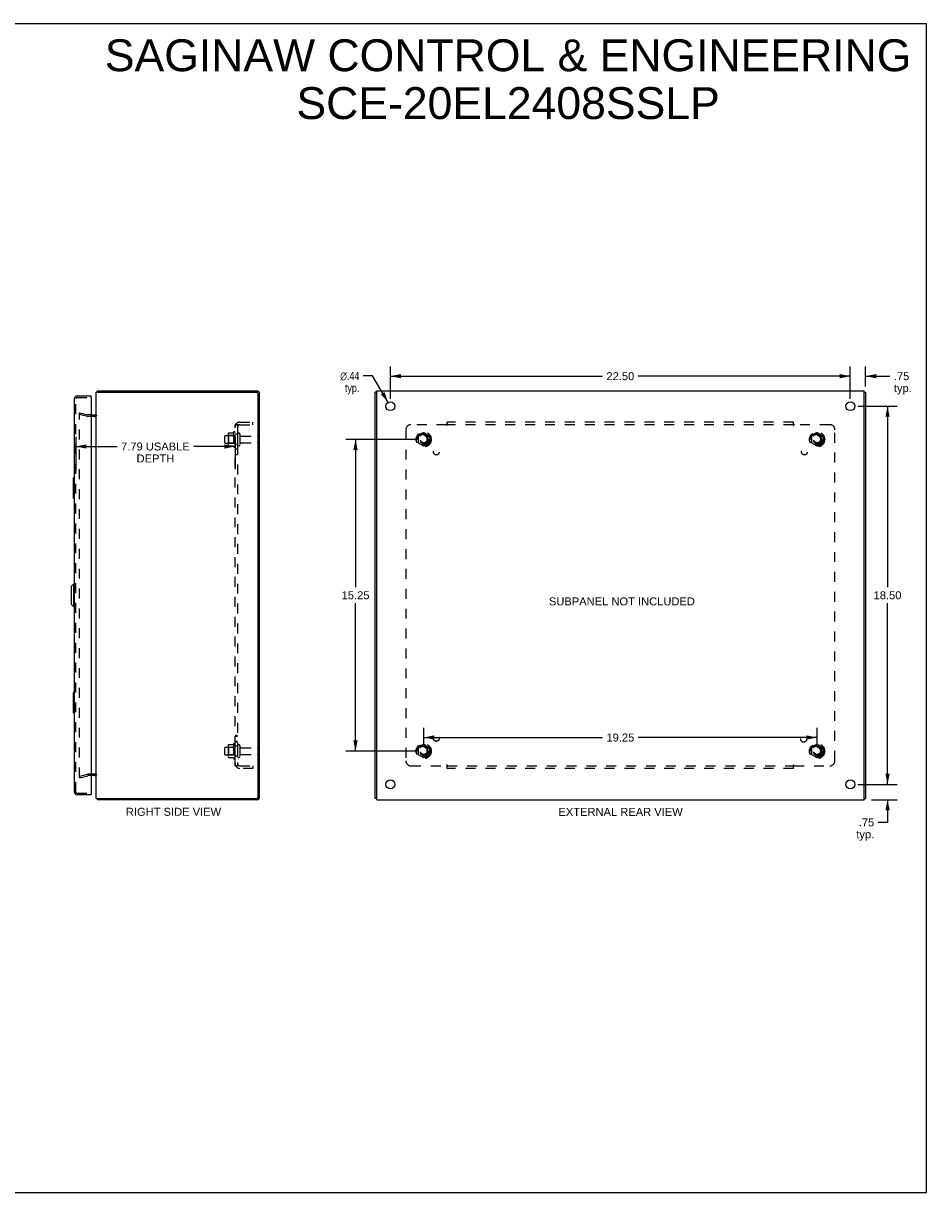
# Model space of a CAD drawing. Header units: inches. Extents: x 0 to 88.4, y 0 to 57.2.
# Tile 4 of 4: x 44.2 to 88.4, y 0 to 57.2. Entities that reach past the tile are written whole.
import ezdxf

# ---------------------------------------------------------------- set-up
doc = ezdxf.new("R2010")
doc.units = ezdxf.units.IN
doc.header["$LTSCALE"] = 4.862
doc.header["$MEASUREMENT"] = 0
doc.linetypes.add('HIDDEN', pattern=[0.2, 0.1, -0.1])
doc.layers.get('0').update_dxf_attribs({"linetype": 'CONTINUOUS'})
for name, color, linetype in [('DEFAULT_2', 8, 'HIDDEN'), ('DIMENSIONS', 7, 'CONTINUOUS'), ('DOOR_ASSEMBLY', 7, 'CONTINUOUS'), ('SUBPANEL', 7, 'CONTINUOUS')]:
    doc.layers.add(name, color=color, linetype=linetype)
doc.styles.get("Standard").update_dxf_attribs({"font": 'arial.ttf'})
doc.styles.add('TEXTSTYLE_1', font='gdt', dxfattribs={"width": 0.8})
doc.dimstyles.new('DIMSTYLE_1', dxfattribs={"dimtxt": 0.39, "dimasz": 0.52, "dimexe": 0.09, "dimexo": 0.07, "dimgap": 0.0375, "dimtad": 0, "dimtih": 1, "dimtoh": 1, "dimzin": 4, "dimdsep": 46, "dimtxsty": 'Standard', "dimblk": '_FILLED', "dimblk1": '_FILLED', "dimblk2": '_FILLED', "dimcen": 0.09, "dimadec": 3, "dimazin": 1, "dimtfac": 1, "dimtdec": 3, "dimtofl": 0, "dimtmove": 0, "dimatfit": 3, "dimldrblk": '_FILLED', "dimfxl": 0, "dimtolj": 1, "dimtzin": 4, "dimarcsym": 0})
doc.dimstyles.new('DIMSTYLE_2', dxfattribs={"dimtxt": 0.39, "dimasz": 0.52, "dimexe": 0.09, "dimexo": 0.07, "dimgap": 0.09, "dimtad": 0, "dimtih": 1, "dimtoh": 1, "dimzin": 4, "dimdsep": 46, "dimtxsty": 'Standard', "dimblk": '_FILLED', "dimblk1": '_FILLED', "dimblk2": '_FILLED', "dimcen": 0.09, "dimadec": 3, "dimazin": 1, "dimtfac": 1, "dimtdec": 3, "dimtofl": 0, "dimtmove": 0, "dimatfit": 1, "dimldrblk": '_FILLED', "dimfxl": 0, "dimtolj": 1, "dimtzin": 4, "dimarcsym": 0})

# ---------------------------------------------------------------- blocks, each defined once
blk = doc.blocks.new('_FILLED')
at = {"color": 0, "linetype": 'ByBlock'}
blk.add_solid([(0, 0), (-1, 0.2), (-1, -0.2)], dxfattribs=at)
blk = doc.blocks.new('*D6')
at = {"layer": 'DIMENSIONS', "color": 2, "linetype": 'Continuous'}
for p, q in [((46.766, 36.969), (46.766, 35.327)), ((54.559, 36.969), (54.559, 35.392)), ((46.766, 36.501), (48.789, 36.501)), ((54.559, 36.501), (52.535, 36.501))]:
    blk.add_line(p, q, dxfattribs=at)
at = {"layer": 'DIMENSIONS', "color": 2, "linetype": 'Continuous', "xscale": 0.52, "yscale": 0.52, "zscale": 0.52, "rotation": 180}
blk.add_blockref('_FILLED', (46.766, 36.501), dxfattribs=at)
at = {"layer": 'DIMENSIONS', "color": 2, "linetype": 'Continuous', "xscale": 0.52, "yscale": 0.52, "zscale": 0.52}
blk.add_blockref('_FILLED', (54.559, 36.501), dxfattribs=at)
at = {"layer": 'DIMENSIONS', "color": 2, "linetype": 'Continuous', "insert": (50.662, 36.696), "char_height": 0.39, "width": 3.35632, "attachment_point": 2, "line_spacing_factor": 0.9}
blk.add_mtext('7.79 USABLE\\PDEPTH', dxfattribs=at)
blk = doc.blocks.new('*D7')
at = {"layer": 'DIMENSIONS', "color": 2, "linetype": 'Continuous'}
for p, q in [((61.289, 39.95), (60.834, 39.95)), ((62.05, 38.661), (61.289, 39.95))]:
    blk.add_line(p, q, dxfattribs=at)
at = {"layer": 'DIMENSIONS', "color": 2, "linetype": 'Continuous', "xscale": 0.52, "yscale": 0.52, "zscale": 0.52, "rotation": 300.5560164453}
blk.add_blockref('_FILLED', (62.05, 38.661), dxfattribs=at)
at = {"layer": 'DIMENSIONS', "color": 2, "linetype": 'Continuous', "insert": (60.639, 40.145), "char_height": 0.39, "width": 1.2768, "attachment_point": 3, "line_spacing_factor": 0.9, "style": 'TEXTSTYLE_1'}
blk.add_mtext('{\\fgdt;n}\\fArial;.44\\Ptyp.', dxfattribs=at)
blk = doc.blocks.new('*D8')
at = {"layer": 'DIMENSIONS', "color": 2, "linetype": 'Continuous'}
for p, q in [((62.161, 38.837), (62.161, 40.409)), ((84.664, 38.837), (84.664, 40.409)), ((62.161, 39.941), (72.536, 39.941)), ((84.664, 39.941), (74.289, 39.941))]:
    blk.add_line(p, q, dxfattribs=at)
at = {"layer": 'DIMENSIONS', "color": 2, "linetype": 'Continuous', "xscale": 0.52, "yscale": 0.52, "zscale": 0.52, "rotation": 180}
blk.add_blockref('_FILLED', (62.161, 39.941), dxfattribs=at)
at = {"layer": 'DIMENSIONS', "color": 2, "linetype": 'Continuous', "xscale": 0.52, "yscale": 0.52, "zscale": 0.52}
blk.add_blockref('_FILLED', (84.664, 39.941), dxfattribs=at)
at = {"layer": 'DIMENSIONS', "color": 2, "linetype": 'Continuous', "insert": (73.412, 40.136), "char_height": 0.39, "width": 1.36283, "attachment_point": 2, "line_spacing_factor": 0.9}
blk.add_mtext('22.50', dxfattribs=at)
blk = doc.blocks.new('*D9')
at = {"layer": 'DIMENSIONS', "color": 2, "linetype": 'Continuous'}
for p, q in [((85.028, 38.473), (86.956, 38.473)), ((86.488, 38.473), (86.488, 29.613)), ((86.488, 19.973), (86.488, 28.833)), ((85.028, 19.973), (86.956, 19.973))]:
    blk.add_line(p, q, dxfattribs=at)
at = {"layer": 'DIMENSIONS', "color": 2, "linetype": 'Continuous', "xscale": 0.52, "yscale": 0.52, "zscale": 0.52}
for p, rotation in [((86.488, 38.473), 90), ((86.488, 19.973), 270)]:
    blk.add_blockref('_FILLED', p, dxfattribs=dict(at, rotation=rotation))
at = {"layer": 'DIMENSIONS', "color": 2, "linetype": 'Continuous', "insert": (86.488, 29.418), "char_height": 0.39, "width": 1.36283, "attachment_point": 2, "line_spacing_factor": 0.9}
blk.add_mtext('18.50', dxfattribs=at)
blk = doc.blocks.new('*D10')
at = {"layer": 'DIMENSIONS', "color": 2, "linetype": 'Continuous'}
for p, q in [((84.664, 38.837), (84.664, 40.409)), ((85.414, 39.444), (85.414, 40.409)), ((84.664, 39.941), (83.624, 39.941)), ((85.414, 39.941), (86.602, 39.941))]:
    blk.add_line(p, q, dxfattribs=at)
at = {"layer": 'DIMENSIONS', "color": 2, "linetype": 'Continuous', "xscale": 0.52, "yscale": 0.52, "zscale": 0.52}
blk.add_blockref('_FILLED', (84.664, 39.941), dxfattribs=at)
at = {"layer": 'DIMENSIONS', "color": 2, "linetype": 'Continuous', "xscale": 0.52, "yscale": 0.52, "zscale": 0.52, "rotation": 180}
blk.add_blockref('_FILLED', (85.414, 39.941), dxfattribs=at)
at = {"layer": 'DIMENSIONS', "color": 2, "linetype": 'Continuous', "insert": (86.797, 40.136), "char_height": 0.39, "width": 0.87714, "attachment_point": 1, "line_spacing_factor": 0.9}
blk.add_mtext('.75\\Ptyp.', dxfattribs=at)
blk = doc.blocks.new('*D11')
at = {"layer": 'DIMENSIONS', "color": 2, "linetype": 'Continuous'}
for p, q in [((63.789, 21.962), (63.789, 22.732)), ((83.039, 21.962), (83.039, 22.732)), ((63.789, 22.264), (72.538, 22.264)), ((83.039, 22.264), (74.29, 22.264))]:
    blk.add_line(p, q, dxfattribs=at)
at = {"layer": 'DIMENSIONS', "color": 2, "linetype": 'Continuous', "xscale": 0.52, "yscale": 0.52, "zscale": 0.52, "rotation": 180}
blk.add_blockref('_FILLED', (63.789, 22.264), dxfattribs=at)
at = {"layer": 'DIMENSIONS', "color": 2, "linetype": 'Continuous', "xscale": 0.52, "yscale": 0.52, "zscale": 0.52}
blk.add_blockref('_FILLED', (83.039, 22.264), dxfattribs=at)
at = {"layer": 'DIMENSIONS', "color": 2, "linetype": 'Continuous', "insert": (73.414, 22.459), "char_height": 0.39, "width": 1.36283, "attachment_point": 2, "line_spacing_factor": 0.9}
blk.add_mtext('19.25', dxfattribs=at)
blk = doc.blocks.new('*D12')
at = {"layer": 'DIMENSIONS', "color": 2, "linetype": 'Continuous'}
for p, q in [((63.425, 36.848), (59.986, 36.848)), ((60.454, 36.848), (60.454, 29.613)), ((60.454, 21.598), (60.454, 28.833)), ((63.425, 21.598), (59.986, 21.598))]:
    blk.add_line(p, q, dxfattribs=at)
at = {"layer": 'DIMENSIONS', "color": 2, "linetype": 'Continuous', "xscale": 0.52, "yscale": 0.52, "zscale": 0.52}
for p, rotation in [((60.454, 36.848), 90), ((60.454, 21.598), 270)]:
    blk.add_blockref('_FILLED', p, dxfattribs=dict(at, rotation=rotation))
at = {"layer": 'DIMENSIONS', "color": 2, "linetype": 'Continuous', "insert": (60.454, 29.418), "char_height": 0.39, "width": 1.36283, "attachment_point": 2, "line_spacing_factor": 0.9}
blk.add_mtext('15.25', dxfattribs=at)
blk = doc.blocks.new('*D13')
at = {"layer": 'DIMENSIONS', "color": 2, "linetype": 'Continuous'}
for p, q in [((86.488, 19.973), (86.488, 21.013)), ((85.028, 19.973), (86.956, 19.973)), ((85.703, 19.223), (86.956, 19.223)), ((86.488, 19.223), (86.488, 18.114)), ((86.488, 18.114), (86.033, 18.114))]:
    blk.add_line(p, q, dxfattribs=at)
at = {"layer": 'DIMENSIONS', "color": 2, "linetype": 'Continuous', "xscale": 0.52, "yscale": 0.52, "zscale": 0.52}
for p, rotation in [((86.488, 19.973), 270), ((86.488, 19.223), 90)]:
    blk.add_blockref('_FILLED', p, dxfattribs=dict(at, rotation=rotation))
at = {"layer": 'DIMENSIONS', "color": 2, "linetype": 'Continuous', "insert": (85.838, 18.309), "char_height": 0.39, "width": 0.87714, "attachment_point": 3, "line_spacing_factor": 0.9}
blk.add_mtext('.75\\Ptyp.', dxfattribs=at)

msp = doc.modelspace()

# ---------------------------------------------------------------- linework, layer by layer
at = {"color": 7, "linetype": 'Continuous'}
for p, q in [((0, 57.2), (88.4, 57.2)), ((88.4, 0), (88.4, 57.2)), ((47.834, 39.16), (47.834, 39.223)), ((61.489, 39.16), (61.414, 39.16)), ((85.339, 39.16), (85.414, 39.16)), ((47.834, 19.286), (47.834, 19.223)), ((61.489, 19.286), (61.414, 19.286)), ((85.339, 19.286), (85.414, 19.286)), ((0, 0), (88.4, 0))]:
    msp.add_line(p, q, dxfattribs=at)
at = {"color": 3, "linetype": 'Continuous'}
for p, q in [((47.759, 19.286), (47.759, 39.16)), ((47.759, 39.16), (55.616, 39.16)), ((47.834, 39.223), (55.614, 39.223)), ((55.696, 19.366), (55.696, 39.08)), ((55.759, 19.368), (55.759, 39.078)), ((61.414, 19.286), (61.414, 39.16)), ((61.489, 19.223), (61.489, 39.223)), ((61.489, 39.223), (85.339, 39.223)), ((85.339, 19.223), (85.339, 39.223)), ((85.414, 39.16), (85.414, 19.286)), ((47.516, 38.048), (47.689, 38.048)), ((47.689, 20.398), (47.516, 20.398)), ((47.759, 19.286), (55.616, 19.286)), ((55.614, 19.223), (47.834, 19.223)), ((61.489, 19.223), (85.339, 19.223))]:
    msp.add_line(p, q, dxfattribs=at)
for centre in [(62.161, 38.473), (84.664, 38.473), (62.161, 19.973), (84.664, 19.973)]:
    msp.add_circle(centre, 0.219, dxfattribs=at)
for centre, radius, start, end in [((47.904, 39.078), 0.145, 118.8667, 145.5502), ((55.614, 39.078), 0.145, 0, 90), ((55.616, 39.08), 0.08, 0, 90), ((47.689, 38.118), 0.07, 270, 360), ((47.689, 20.328), 0.07, 0, 90), ((47.904, 19.368), 0.145, 214.4498, 241.1333), ((55.614, 19.368), 0.145, 270, 360), ((55.616, 19.366), 0.08, 270, 360)]:
    msp.add_arc(centre, radius, start, end, dxfattribs=at)
at = {"layer": 'DEFAULT_2', "color": 8, "linetype": 'HIDDEN'}
for p, q in [((46.965, 38.152), (46.946, 38.08)), ((46.946, 20.314), (46.946, 38.132)), ((46.946, 38.08), (47.33, 37.977)), ((46.965, 38.152), (47.35, 38.049)), ((47.516, 38.048), (47.36, 38.048)), ((47.689, 37.973), (47.36, 37.973)), ((54.489, 37.204), (54.489, 36.492)), ((54.559, 36.514), (54.559, 37.182)), ((54.059, 36.69), (54.059, 37.005)), ((54.089, 37.035), (54.684, 37.035)), ((54.089, 36.66), (54.684, 36.66)), ((54.223, 37.103), (54.223, 36.592)), ((54.243, 37.031), (54.223, 37.051)), ((54.243, 36.664), (54.223, 36.644)), ((54.243, 37.031), (54.243, 36.664)), ((54.539, 37.031), (54.243, 37.031)), ((54.539, 36.664), (54.243, 36.664)), ((54.244, 37.167), (54.462, 37.167)), ((54.539, 37.031), (54.559, 37.051)), ((54.539, 37.031), (54.539, 36.664)), ((54.539, 36.664), (54.559, 36.644)), ((54.684, 37.105), (54.684, 36.59)), ((54.794, 37.105), (54.794, 36.59)), ((54.856, 37.013), (55.654, 37.013)), ((54.856, 36.683), (55.654, 36.683)), ((55.684, 36.713), (55.684, 36.983)), ((63.511, 37.002), (63.511, 36.693)), ((63.784, 37.165), (63.516, 37.011)), ((63.516, 36.685), (63.784, 36.53)), ((64.061, 37.011), (63.794, 37.165)), ((63.794, 36.53), (64.061, 36.685)), ((64.066, 37.002), (64.066, 36.693)), ((82.761, 37.002), (82.761, 36.693)), ((83.034, 37.165), (82.766, 37.011)), ((82.766, 36.685), (83.034, 36.53)), ((83.311, 37.011), (83.044, 37.165)), ((83.044, 36.53), (83.311, 36.685)), ((83.316, 37.002), (83.316, 36.693)), ((54.244, 36.529), (54.462, 36.529)), ((54.059, 21.44), (54.059, 21.755)), ((54.089, 21.785), (54.684, 21.785)), ((54.223, 21.853), (54.223, 21.342)), ((54.243, 21.781), (54.223, 21.801)), ((54.539, 21.781), (54.243, 21.781)), ((54.243, 21.781), (54.243, 21.414)), ((54.244, 21.917), (54.462, 21.917)), ((54.489, 21.954), (54.489, 21.242)), ((54.539, 21.781), (54.559, 21.801)), ((54.539, 21.781), (54.539, 21.414)), ((54.559, 21.264), (54.559, 21.932)), ((54.684, 21.855), (54.684, 21.34)), ((54.794, 21.855), (54.794, 21.34)), ((54.856, 21.763), (55.654, 21.763)), ((63.511, 21.752), (63.511, 21.443)), ((63.784, 21.915), (63.516, 21.761)), ((64.061, 21.761), (63.794, 21.915)), ((64.066, 21.752), (64.066, 21.443)), ((82.761, 21.752), (82.761, 21.443)), ((83.034, 21.915), (82.766, 21.761)), ((83.311, 21.761), (83.044, 21.915)), ((83.316, 21.752), (83.316, 21.443)), ((54.089, 21.41), (54.684, 21.41)), ((54.243, 21.414), (54.223, 21.394)), ((54.539, 21.414), (54.243, 21.414)), ((54.244, 21.279), (54.462, 21.279)), ((54.539, 21.414), (54.559, 21.394)), ((54.856, 21.433), (55.654, 21.433)), ((55.684, 21.463), (55.684, 21.733)), ((63.516, 21.435), (63.784, 21.28)), ((63.794, 21.28), (64.061, 21.435)), ((82.766, 21.435), (83.034, 21.28)), ((83.044, 21.28), (83.311, 21.435)), ((46.946, 20.366), (47.33, 20.469)), ((46.946, 20.366), (46.965, 20.294)), ((46.965, 20.294), (47.35, 20.396)), ((47.689, 20.473), (47.36, 20.473)), ((47.516, 20.398), (47.36, 20.398))]:
    msp.add_line(p, q, dxfattribs=at)
for points in [[(46.946, 38.132), (46.946, 38.133), (46.946, 38.134), (46.947, 38.136), (46.947, 38.137), (46.948, 38.138), (46.948, 38.139), (46.949, 38.141), (46.95, 38.142), (46.951, 38.143), (46.952, 38.144), (46.953, 38.144), (46.954, 38.145), (46.955, 38.146), (46.956, 38.146), (46.958, 38.146), (46.959, 38.147), (46.96, 38.147), (46.961, 38.147)], [(46.961, 38.147), (46.962, 38.147), (46.963, 38.147), (46.964, 38.146)], [(54.235, 37.161), (54.236, 37.162), (54.237, 37.164), (54.238, 37.165), (54.239, 37.166), (54.241, 37.166), (54.243, 37.167), (54.244, 37.167)], [(54.471, 37.172), (54.471, 37.172), (54.471, 37.172), (54.47, 37.171), (54.47, 37.171), (54.47, 37.171), (54.47, 37.17), (54.47, 37.17), (54.469, 37.17), (54.469, 37.169), (54.469, 37.169), (54.468, 37.169), (54.468, 37.168), (54.467, 37.168), (54.466, 37.168), (54.466, 37.167), (54.465, 37.167), (54.463, 37.167), (54.462, 37.167)], [(54.235, 36.535), (54.236, 36.533), (54.237, 36.532), (54.238, 36.531), (54.239, 36.53), (54.241, 36.529), (54.243, 36.529), (54.244, 36.529)], [(54.462, 36.529), (54.463, 36.529), (54.465, 36.529), (54.466, 36.528), (54.466, 36.528), (54.467, 36.528), (54.468, 36.527), (54.468, 36.527), (54.469, 36.527), (54.469, 36.526), (54.469, 36.526), (54.47, 36.526), (54.47, 36.525), (54.47, 36.525), (54.47, 36.525), (54.47, 36.524), (54.471, 36.524), (54.471, 36.524), (54.471, 36.524)], [(54.235, 21.911), (54.236, 21.912), (54.237, 21.914), (54.238, 21.915), (54.239, 21.916), (54.241, 21.916), (54.243, 21.917), (54.244, 21.917)], [(54.471, 21.922), (54.471, 21.922), (54.471, 21.922), (54.47, 21.921), (54.47, 21.921), (54.47, 21.921), (54.47, 21.92), (54.47, 21.92), (54.469, 21.92), (54.469, 21.919), (54.469, 21.919), (54.468, 21.919), (54.468, 21.918), (54.467, 21.918), (54.466, 21.918), (54.466, 21.917), (54.465, 21.917), (54.463, 21.917), (54.462, 21.917)], [(54.235, 21.285), (54.236, 21.283), (54.237, 21.282), (54.238, 21.281), (54.239, 21.28), (54.241, 21.279), (54.243, 21.279), (54.244, 21.279)], [(54.462, 21.279), (54.463, 21.279), (54.465, 21.279), (54.466, 21.278), (54.466, 21.278), (54.467, 21.278), (54.468, 21.277), (54.468, 21.277), (54.469, 21.277), (54.469, 21.276), (54.469, 21.276), (54.47, 21.276), (54.47, 21.275), (54.47, 21.275), (54.47, 21.275), (54.47, 21.274), (54.471, 21.274), (54.471, 21.274), (54.471, 21.274)], [(46.961, 20.299), (46.96, 20.299), (46.959, 20.299), (46.958, 20.299), (46.956, 20.3), (46.955, 20.3), (46.954, 20.301), (46.953, 20.301), (46.952, 20.302), (46.951, 20.303), (46.95, 20.304), (46.949, 20.305), (46.948, 20.306), (46.948, 20.307), (46.947, 20.309), (46.947, 20.31), (46.946, 20.311), (46.946, 20.313), (46.946, 20.314)], [(46.964, 20.299), (46.963, 20.299), (46.962, 20.299), (46.961, 20.299)]]:
    msp.add_lwpolyline(points, dxfattribs=at)
for centre, radius in [((63.789, 36.848), 0.372), ((63.789, 36.848), 0.356), ((83.039, 36.848), 0.372), ((83.039, 36.848), 0.356), ((63.789, 36.848), 0.312), ((63.789, 36.848), 0.204), ((63.789, 36.848), 0.188), ((63.789, 36.848), 0.183), ((63.789, 36.848), 0.165), ((83.039, 36.848), 0.312), ((83.039, 36.848), 0.204), ((83.039, 36.848), 0.188), ((83.039, 36.848), 0.183), ((83.039, 36.848), 0.165), ((63.789, 21.598), 0.372), ((63.789, 21.598), 0.356), ((63.789, 21.598), 0.312), ((63.789, 21.598), 0.204), ((63.789, 21.598), 0.188), ((63.789, 21.598), 0.183), ((63.789, 21.598), 0.165), ((83.039, 21.598), 0.372), ((83.039, 21.598), 0.356), ((83.039, 21.598), 0.312), ((83.039, 21.598), 0.204), ((83.039, 21.598), 0.188), ((83.039, 21.598), 0.183), ((83.039, 21.598), 0.165)]:
    msp.add_circle(centre, radius, dxfattribs=at)
for centre, radius, start, end in [((47.36, 38.088), 0.115, 255, 270), ((47.36, 38.088), 0.04, 255, 270), ((47.689, 38.118), 0.145, 270, 321.2451), ((55.089, 36.848), 0.698, 149.3369, 152.3186), ((54.52, 37.182), 0.0384, 0, 145.5503), ((54.089, 37.005), 0.03, 90, 180), ((54.089, 36.69), 0.03, 180, 270), ((54.364, 37.103), 0.141, 156.05, 180), ((54.739, 37.105), 0.055, 0, 180), ((54.856, 37.075), 0.0625, 180, 270), ((54.856, 36.62), 0.0625, 90, 180), ((55.654, 36.983), 0.03, 360, 90), ((55.654, 36.713), 0.03, 270, 0), ((63.521, 37.002), 0.01, 120.012, 179.9887), ((63.521, 36.693), 0.01, 180.0124, 239.9892), ((63.789, 37.157), 0.01, 60.0127, 119.9883), ((64.056, 37.002), 0.01, 0.0124, 59.9892), ((64.056, 36.693), 0.01, 300.012, 359.9887), ((82.771, 37.002), 0.01, 120.012, 179.9887), ((82.771, 36.693), 0.01, 180.0124, 239.9892), ((83.039, 37.157), 0.01, 60.0127, 119.9883), ((83.306, 37.002), 0.01, 0.0124, 59.9892), ((83.306, 36.693), 0.01, 300.012, 359.9887), ((54.364, 36.592), 0.141, 180, 203.95), ((55.089, 36.848), 0.698, 207.6814, 210.6631), ((54.52, 36.514), 0.0384, 214.4497, 360), ((54.739, 36.59), 0.055, 180, 360), ((63.789, 36.539), 0.01, 240.0127, 299.9883), ((83.039, 36.539), 0.01, 240.0127, 299.9883), ((54.089, 21.755), 0.03, 90, 180), ((54.364, 21.853), 0.141, 156.05, 180), ((55.089, 21.598), 0.698, 149.3369, 152.3186), ((54.52, 21.932), 0.0384, 0, 145.5503), ((54.739, 21.855), 0.055, 0, 180), ((54.856, 21.825), 0.0625, 180, 270), ((55.654, 21.733), 0.03, 360, 90), ((63.521, 21.752), 0.01, 120.012, 179.9887), ((63.789, 21.907), 0.01, 60.0127, 119.9883), ((64.056, 21.752), 0.01, 0.0124, 59.9892), ((82.771, 21.752), 0.01, 120.012, 179.9887), ((83.039, 21.907), 0.01, 60.0127, 119.9883), ((83.306, 21.752), 0.01, 0.0124, 59.9892), ((54.089, 21.44), 0.03, 180, 270), ((54.364, 21.342), 0.141, 180, 203.95), ((55.089, 21.598), 0.698, 207.6814, 210.6631), ((54.52, 21.264), 0.0384, 214.4497, 360), ((54.739, 21.34), 0.055, 180, 360), ((54.856, 21.37), 0.0625, 90, 180), ((55.654, 21.463), 0.03, 270, 0), ((63.521, 21.443), 0.01, 180.0124, 239.9892), ((63.789, 21.289), 0.01, 240.0127, 299.9883), ((64.056, 21.443), 0.01, 300.012, 359.9887), ((82.771, 21.443), 0.01, 180.0124, 239.9892), ((83.039, 21.289), 0.01, 240.0127, 299.9883), ((83.306, 21.443), 0.01, 300.012, 359.9887), ((47.36, 20.358), 0.115, 90, 105), ((47.36, 20.358), 0.04, 90, 105), ((47.689, 20.328), 0.145, 38.7549, 90)]:
    msp.add_arc(centre, radius, start, end, dxfattribs=at)
at = {"layer": 'DOOR_ASSEMBLY', "color": 3, "linetype": 'Continuous'}
for p, q in [((46.826, 38.973), (47.516, 38.973)), ((46.691, 38.838), (46.691, 19.608)), ((47.516, 38.883), (47.516, 19.563)), ((46.826, 19.473), (47.516, 19.473))]:
    msp.add_line(p, q, dxfattribs=at)
at = {"layer": 'DOOR_ASSEMBLY', "color": 8, "linetype": 'HIDDEN'}
for p, q in [((46.826, 38.898), (47.501, 38.898)), ((46.766, 19.608), (46.766, 38.838)), ((46.826, 19.548), (47.501, 19.548))]:
    msp.add_line(p, q, dxfattribs=at)
at = {"layer": 'DOOR_ASSEMBLY', "color": 7, "linetype": 'Continuous'}
for p, q in [((47.516, 38.898), (47.501, 38.898)), ((47.516, 38.898), (47.516, 38.973)), ((46.631, 34.958), (46.631, 33.988)), ((46.646, 34.973), (46.691, 34.973)), ((46.677, 34.873), (46.677, 34.073)), ((46.646, 33.973), (46.691, 33.973)), ((46.533, 29.655), (46.651, 29.774)), ((46.651, 29.774), (46.651, 28.671)), ((46.651, 29.774), (46.691, 29.774)), ((46.533, 29.655), (46.533, 28.789)), ((46.533, 28.789), (46.651, 28.671)), ((46.651, 28.671), (46.691, 28.671)), ((46.631, 24.458), (46.631, 23.488)), ((46.646, 24.473), (46.691, 24.473)), ((46.677, 24.373), (46.677, 23.573)), ((46.646, 23.473), (46.691, 23.473)), ((47.501, 19.548), (47.516, 19.548)), ((47.516, 19.548), (47.516, 19.473))]:
    msp.add_line(p, q, dxfattribs=at)
for points in [[(46.676, 34.909), (46.676, 34.903), (46.676, 34.897), (46.677, 34.891), (46.677, 34.885), (46.677, 34.879), (46.677, 34.873)], [(46.677, 34.073), (46.677, 34.067), (46.677, 34.06), (46.677, 34.054), (46.676, 34.048), (46.676, 34.042), (46.676, 34.037)], [(46.676, 24.409), (46.676, 24.403), (46.676, 24.397), (46.677, 24.391), (46.677, 24.385), (46.677, 24.379), (46.677, 24.373)], [(46.677, 23.573), (46.677, 23.567), (46.677, 23.56), (46.677, 23.554), (46.676, 23.548), (46.676, 23.542), (46.676, 23.537)]]:
    msp.add_lwpolyline(points, dxfattribs=at)
at = {"layer": 'DOOR_ASSEMBLY', "color": 3, "linetype": 'Continuous'}
for centre, radius, start, end in [((46.826, 38.838), 0.135, 90, 180), ((47.501, 38.883), 0.015, 0, 90), ((46.826, 19.608), 0.135, 180, 270), ((47.501, 19.563), 0.015, 270, 360)]:
    msp.add_arc(centre, radius, start, end, dxfattribs=at)
at = {"layer": 'DOOR_ASSEMBLY', "color": 8, "linetype": 'HIDDEN'}
for centre, start, end in [((46.826, 38.838), 90, 180), ((46.826, 19.608), 180, 270)]:
    msp.add_arc(centre, 0.06, start, end, dxfattribs=at)
at = {"layer": 'DOOR_ASSEMBLY', "color": 7, "linetype": 'Continuous'}
for centre, start, end in [((46.646, 34.958), 90, 180), ((46.676, 34.958), 0, 90), ((46.646, 33.988), 180, 270), ((46.676, 33.988), 270, 360), ((46.646, 24.458), 90, 180), ((46.676, 24.458), 0, 90), ((46.646, 23.488), 180, 270), ((46.676, 23.488), 270, 360)]:
    msp.add_arc(centre, 0.015, start, end, dxfattribs=at)
at = {"layer": 'SUBPANEL', "color": 8, "linetype": 'HIDDEN'}
for p, q in [((54.559, 20.879), (54.559, 37.567)), ((54.684, 37.567), (54.559, 37.567)), ((54.613, 37.605), (54.709, 37.526)), ((54.631, 37.565), (54.632, 37.565)), ((54.632, 37.565), (54.634, 37.565)), ((54.634, 37.565), (54.635, 37.565)), ((54.635, 37.565), (54.636, 37.564)), ((54.636, 37.564), (54.637, 37.564)), ((54.637, 37.564), (54.639, 37.564)), ((54.639, 37.564), (54.64, 37.563)), ((54.64, 37.563), (54.641, 37.563)), ((54.641, 37.563), (54.643, 37.563)), ((54.643, 37.563), (54.644, 37.562)), ((54.644, 37.562), (54.646, 37.562)), ((54.646, 37.562), (54.647, 37.561)), ((54.647, 37.561), (54.649, 37.561)), ((54.649, 37.561), (54.65, 37.56)), ((54.65, 37.56), (54.652, 37.56)), ((54.652, 37.56), (54.653, 37.559)), ((54.653, 37.559), (54.655, 37.559)), ((54.655, 37.559), (54.656, 37.558)), ((54.656, 37.558), (54.658, 37.558)), ((54.666, 37.555), (54.667, 37.554)), ((54.667, 37.554), (54.669, 37.553)), ((54.669, 37.553), (54.67, 37.553)), ((54.67, 37.553), (54.672, 37.552)), ((54.672, 37.552), (54.673, 37.551)), ((54.673, 37.551), (54.675, 37.551)), ((54.675, 37.551), (54.676, 37.55)), ((54.684, 37.546), (54.683, 37.547)), ((54.684, 37.567), (54.684, 20.879)), ((54.796, 37.692), (55.434, 37.692)), ((54.796, 37.567), (55.434, 37.567)), ((55.434, 37.567), (55.434, 37.692)), ((62.914, 37.317), (62.914, 21.129)), ((64.91, 37.567), (63.164, 37.567)), ((64.945, 37.526), (64.945, 37.692)), ((81.883, 37.692), (64.945, 37.692)), ((81.883, 37.567), (64.945, 37.567)), ((81.883, 37.526), (81.883, 37.692)), ((81.916, 37.569), (81.918, 37.567)), ((83.664, 37.567), (81.918, 37.567)), ((83.914, 21.129), (83.914, 37.317)), ((54.684, 37.098), (54.559, 37.098)), ((54.684, 36.598), (54.559, 36.598)), ((54.684, 36.37), (54.559, 36.37)), ((54.684, 36.089), (54.559, 36.089)), ((54.684, 22.357), (54.559, 22.357)), ((54.684, 22.318), (54.559, 22.318)), ((54.684, 22.076), (54.559, 22.076)), ((54.684, 22.037), (54.559, 22.037)), ((54.684, 21.848), (54.559, 21.848)), ((54.684, 21.348), (54.559, 21.348)), ((54.684, 20.879), (54.559, 20.879)), ((54.613, 20.841), (54.709, 20.92)), ((54.638, 20.882), (54.636, 20.881)), ((54.639, 20.882), (54.638, 20.882)), ((54.64, 20.882), (54.639, 20.882)), ((54.642, 20.883), (54.64, 20.882)), ((54.643, 20.883), (54.642, 20.883)), ((54.646, 20.884), (54.645, 20.884)), ((54.648, 20.885), (54.646, 20.884)), ((54.649, 20.885), (54.648, 20.885)), ((54.651, 20.885), (54.649, 20.885)), ((54.652, 20.886), (54.651, 20.885)), ((54.654, 20.886), (54.652, 20.886)), ((54.655, 20.887), (54.654, 20.886)), ((54.657, 20.888), (54.655, 20.887)), ((54.658, 20.888), (54.657, 20.888)), ((54.66, 20.889), (54.658, 20.888)), ((54.662, 20.889), (54.66, 20.889)), ((54.663, 20.89), (54.662, 20.889)), ((54.702, 20.906), (54.697, 20.902)), ((54.796, 20.879), (55.434, 20.879)), ((55.434, 20.754), (54.796, 20.754)), ((55.434, 20.879), (55.434, 20.754)), ((63.164, 20.879), (64.91, 20.879)), ((64.912, 20.877), (64.91, 20.879)), ((64.945, 20.754), (64.945, 20.92)), ((64.945, 20.879), (81.883, 20.879)), ((81.883, 20.754), (64.945, 20.754)), ((81.883, 20.754), (81.883, 20.92)), ((81.905, 20.898), (81.909, 20.892)), ((81.918, 20.879), (83.664, 20.879))]:
    msp.add_line(p, q, dxfattribs=at)
for points in [[(54.613, 37.605), (54.611, 37.603), (54.609, 37.602), (54.607, 37.6), (54.605, 37.598), (54.602, 37.597), (54.599, 37.595), (54.596, 37.594), (54.593, 37.592), (54.59, 37.591), (54.587, 37.589), (54.584, 37.588), (54.581, 37.587), (54.578, 37.585), (54.575, 37.584), (54.572, 37.583), (54.57, 37.581), (54.567, 37.58), (54.565, 37.578), (54.563, 37.576), (54.562, 37.575), (54.561, 37.573), (54.56, 37.572), (54.559, 37.57), (54.559, 37.569), (54.559, 37.568), (54.559, 37.567)], [(54.627, 37.567), (54.626, 37.567), (54.626, 37.567), (54.626, 37.567), (54.625, 37.567), (54.625, 37.567), (54.625, 37.567), (54.624, 37.567), (54.624, 37.567), (54.624, 37.567), (54.624, 37.567), (54.624, 37.567)], [(54.624, 37.567), (54.624, 37.567), (54.624, 37.567), (54.624, 37.567), (54.624, 37.567), (54.625, 37.567), (54.625, 37.567), (54.625, 37.567), (54.626, 37.566), (54.626, 37.566), (54.626, 37.566), (54.627, 37.566), (54.627, 37.566), (54.628, 37.566), (54.628, 37.566), (54.629, 37.566), (54.629, 37.566), (54.63, 37.566), (54.63, 37.566), (54.631, 37.566), (54.631, 37.565)], [(54.658, 37.558), (54.66, 37.557), (54.661, 37.557), (54.662, 37.556), (54.662, 37.556), (54.663, 37.556), (54.664, 37.555), (54.665, 37.555), (54.666, 37.555)], [(54.676, 37.55), (54.677, 37.549), (54.678, 37.549), (54.678, 37.549), (54.679, 37.549), (54.68, 37.548), (54.68, 37.548), (54.681, 37.548), (54.681, 37.547), (54.682, 37.547), (54.682, 37.547), (54.683, 37.546), (54.683, 37.546), (54.684, 37.546), (54.684, 37.546), (54.685, 37.545), (54.685, 37.545), (54.686, 37.545), (54.686, 37.545), (54.686, 37.544), (54.687, 37.544), (54.687, 37.544), (54.687, 37.544), (54.687, 37.544), (54.688, 37.544)], [(54.699, 37.542), (54.697, 37.544), (54.695, 37.546), (54.694, 37.548), (54.692, 37.55), (54.691, 37.552), (54.689, 37.554), (54.688, 37.556), (54.687, 37.557), (54.686, 37.559), (54.685, 37.561), (54.684, 37.563), (54.684, 37.564), (54.684, 37.565), (54.684, 37.567)], [(54.688, 37.544), (54.688, 37.544), (54.688, 37.544), (54.688, 37.544), (54.688, 37.544), (54.687, 37.544), (54.687, 37.544), (54.687, 37.544), (54.687, 37.544), (54.686, 37.544), (54.686, 37.545), (54.686, 37.545), (54.686, 37.545), (54.685, 37.545), (54.685, 37.546), (54.684, 37.546), (54.684, 37.546)], [(54.709, 37.526), (54.709, 37.526), (54.71, 37.527), (54.71, 37.527), (54.71, 37.528), (54.709, 37.529), (54.709, 37.53), (54.709, 37.53), (54.708, 37.531), (54.707, 37.533), (54.706, 37.534), (54.705, 37.535), (54.704, 37.536), (54.703, 37.538), (54.702, 37.539), (54.699, 37.542)], [(64.921, 37.578), (64.919, 37.576), (64.918, 37.575), (64.916, 37.573), (64.915, 37.572), (64.913, 37.57), (64.912, 37.569), (64.91, 37.567)], [(64.922, 37.548), (64.92, 37.552), (64.919, 37.554), (64.918, 37.556), (64.917, 37.557), (64.915, 37.559), (64.914, 37.561), (64.913, 37.563), (64.912, 37.564), (64.911, 37.565), (64.91, 37.567)], [(64.928, 37.585), (64.924, 37.581), (64.921, 37.578)], [(64.945, 37.526), (64.944, 37.526), (64.942, 37.527), (64.941, 37.527), (64.94, 37.528), (64.939, 37.529), (64.938, 37.53), (64.936, 37.53), (64.935, 37.531), (64.934, 37.533), (64.933, 37.534), (64.931, 37.535), (64.93, 37.536), (64.929, 37.538), (64.928, 37.539), (64.927, 37.541), (64.926, 37.542), (64.925, 37.544), (64.924, 37.546), (64.922, 37.548)], [(64.945, 37.605), (64.944, 37.603), (64.943, 37.602), (64.941, 37.6), (64.94, 37.598), (64.939, 37.597), (64.937, 37.595), (64.936, 37.594), (64.935, 37.592), (64.933, 37.591), (64.932, 37.589), (64.931, 37.588), (64.93, 37.587), (64.928, 37.585)], [(81.883, 37.605), (81.884, 37.603), (81.885, 37.602), (81.886, 37.6), (81.888, 37.598), (81.889, 37.597), (81.89, 37.595), (81.892, 37.594), (81.893, 37.592), (81.894, 37.591), (81.896, 37.589), (81.897, 37.588), (81.898, 37.587), (81.9, 37.585), (81.905, 37.58)], [(81.883, 37.526), (81.884, 37.526), (81.885, 37.527), (81.887, 37.527), (81.888, 37.528), (81.889, 37.529), (81.89, 37.53), (81.892, 37.53), (81.893, 37.531), (81.894, 37.533), (81.895, 37.534), (81.896, 37.535), (81.898, 37.536), (81.899, 37.538), (81.9, 37.539), (81.901, 37.541), (81.902, 37.542), (81.903, 37.544), (81.904, 37.546), (81.905, 37.548), (81.908, 37.552)], [(81.905, 37.58), (81.907, 37.578), (81.909, 37.576), (81.91, 37.575), (81.912, 37.573), (81.913, 37.572), (81.915, 37.57), (81.916, 37.569)], [(81.908, 37.552), (81.909, 37.554), (81.91, 37.556), (81.911, 37.557), (81.912, 37.559), (81.914, 37.561), (81.915, 37.563), (81.916, 37.564), (81.917, 37.565), (81.918, 37.567)], [(54.613, 20.841), (54.611, 20.842), (54.609, 20.844), (54.607, 20.846), (54.605, 20.847), (54.602, 20.849), (54.599, 20.851), (54.596, 20.852), (54.593, 20.854), (54.59, 20.855), (54.587, 20.856), (54.584, 20.858), (54.581, 20.859), (54.578, 20.86), (54.575, 20.862), (54.572, 20.863), (54.57, 20.864), (54.567, 20.866), (54.565, 20.868), (54.563, 20.869), (54.562, 20.871), (54.561, 20.872), (54.56, 20.874), (54.559, 20.875), (54.559, 20.877), (54.559, 20.878), (54.559, 20.879)], [(54.636, 20.881), (54.635, 20.881), (54.634, 20.881), (54.634, 20.881), (54.633, 20.881), (54.632, 20.88), (54.632, 20.88), (54.631, 20.88), (54.631, 20.88), (54.63, 20.88), (54.629, 20.88), (54.629, 20.88), (54.628, 20.88), (54.628, 20.88), (54.627, 20.879), (54.627, 20.879), (54.626, 20.879), (54.626, 20.879), (54.625, 20.879), (54.625, 20.879), (54.625, 20.879), (54.624, 20.879), (54.624, 20.879)], [(54.624, 20.879), (54.624, 20.879), (54.624, 20.879), (54.624, 20.879), (54.624, 20.879), (54.624, 20.879), (54.624, 20.879), (54.624, 20.879), (54.625, 20.879), (54.625, 20.879), (54.625, 20.879), (54.626, 20.879), (54.626, 20.879), (54.627, 20.879), (54.627, 20.879)], [(54.645, 20.884), (54.644, 20.883), (54.643, 20.883)], [(54.688, 20.902), (54.688, 20.902), (54.688, 20.902), (54.688, 20.902), (54.687, 20.902), (54.687, 20.902), (54.687, 20.902), (54.687, 20.902), (54.686, 20.901), (54.686, 20.901), (54.686, 20.901), (54.685, 20.901), (54.685, 20.9), (54.684, 20.9), (54.684, 20.9), (54.683, 20.9), (54.683, 20.899), (54.682, 20.899), (54.682, 20.899), (54.681, 20.898), (54.681, 20.898), (54.68, 20.898), (54.679, 20.897), (54.679, 20.897), (54.678, 20.897), (54.677, 20.896), (54.677, 20.896), (54.676, 20.896), (54.675, 20.895), (54.675, 20.895), (54.674, 20.895), (54.673, 20.894), (54.672, 20.894), (54.672, 20.894), (54.671, 20.893), (54.67, 20.893), (54.669, 20.893), (54.668, 20.892), (54.668, 20.892), (54.667, 20.891), (54.666, 20.891), (54.665, 20.891), (54.664, 20.89), (54.663, 20.89)], [(54.697, 20.902), (54.695, 20.9), (54.694, 20.898), (54.692, 20.896), (54.691, 20.894), (54.689, 20.892), (54.688, 20.89), (54.687, 20.888), (54.686, 20.886), (54.685, 20.885), (54.684, 20.883), (54.684, 20.882), (54.684, 20.88), (54.684, 20.879)], [(54.684, 20.899), (54.684, 20.9), (54.685, 20.9), (54.685, 20.9), (54.685, 20.9), (54.686, 20.901), (54.686, 20.901), (54.686, 20.901), (54.687, 20.901), (54.687, 20.902), (54.687, 20.902), (54.687, 20.902), (54.688, 20.902)], [(54.709, 20.92), (54.709, 20.919), (54.71, 20.919), (54.71, 20.918), (54.71, 20.918), (54.709, 20.917), (54.709, 20.916), (54.709, 20.915), (54.708, 20.914), (54.707, 20.913), (54.706, 20.912), (54.705, 20.911), (54.704, 20.909), (54.703, 20.908), (54.702, 20.906)], [(64.92, 20.894), (64.919, 20.892), (64.918, 20.89), (64.917, 20.888), (64.915, 20.886), (64.914, 20.885), (64.913, 20.883), (64.912, 20.882), (64.911, 20.88), (64.91, 20.879)], [(64.923, 20.866), (64.921, 20.868), (64.919, 20.869), (64.918, 20.871), (64.916, 20.872), (64.915, 20.874), (64.913, 20.875), (64.912, 20.877)], [(64.945, 20.92), (64.944, 20.919), (64.942, 20.919), (64.941, 20.918), (64.94, 20.918), (64.939, 20.917), (64.938, 20.916), (64.936, 20.915), (64.935, 20.914), (64.934, 20.913), (64.933, 20.912), (64.931, 20.911), (64.93, 20.909), (64.929, 20.908), (64.928, 20.906), (64.927, 20.905), (64.926, 20.903), (64.925, 20.902), (64.924, 20.9), (64.922, 20.898), (64.92, 20.894)], [(64.945, 20.841), (64.944, 20.842), (64.943, 20.844), (64.941, 20.846), (64.94, 20.847), (64.939, 20.849), (64.937, 20.851), (64.936, 20.852), (64.935, 20.854), (64.933, 20.855), (64.932, 20.856), (64.931, 20.858), (64.93, 20.859), (64.928, 20.86), (64.923, 20.866)], [(81.883, 20.92), (81.884, 20.919), (81.885, 20.919), (81.887, 20.918), (81.888, 20.918), (81.889, 20.917), (81.89, 20.916), (81.892, 20.915), (81.893, 20.914), (81.894, 20.913), (81.895, 20.912), (81.896, 20.911), (81.898, 20.909), (81.899, 20.908), (81.9, 20.906), (81.901, 20.905), (81.902, 20.903), (81.903, 20.902), (81.904, 20.9), (81.905, 20.898)], [(81.883, 20.841), (81.884, 20.842), (81.885, 20.844), (81.886, 20.846), (81.888, 20.847), (81.889, 20.849), (81.89, 20.851), (81.892, 20.852), (81.893, 20.854), (81.894, 20.855), (81.896, 20.856), (81.897, 20.858), (81.898, 20.859), (81.9, 20.86)], [(81.9, 20.86), (81.904, 20.864), (81.907, 20.868)], [(81.907, 20.868), (81.909, 20.869), (81.91, 20.871), (81.912, 20.872), (81.913, 20.874), (81.915, 20.875), (81.916, 20.877), (81.918, 20.879)], [(81.909, 20.892), (81.91, 20.89), (81.911, 20.888), (81.912, 20.886), (81.914, 20.885), (81.915, 20.883), (81.916, 20.882), (81.917, 20.88), (81.918, 20.879)]]:
    msp.add_lwpolyline(points, dxfattribs=at)
for centre, radius in [((63.789, 36.848), 0.25), ((83.039, 36.848), 0.25), ((64.408, 36.229), 0.141), ((82.42, 36.229), 0.141), ((64.408, 22.217), 0.141), ((82.384, 22.178), 0.141), ((63.789, 21.598), 0.25), ((83.039, 21.598), 0.25)]:
    msp.add_circle(centre, radius, dxfattribs=at)
for centre, radius, start, end in [((54.796, 37.455), 0.237, 90, 180), ((54.796, 37.455), 0.112, 90, 180), ((63.164, 37.317), 0.25, 90, 180), ((83.664, 37.317), 0.25, 0, 90), ((54.796, 20.991), 0.237, 180, 270), ((54.796, 20.991), 0.112, 180, 270), ((63.164, 21.129), 0.25, 180, 270), ((83.664, 21.129), 0.25, 270, 360)]:
    msp.add_arc(centre, radius, start, end, dxfattribs=at)

# ---------------------------------------------------------------- texts
at = {"layer": 'DIMENSIONS', "color": 2, "linetype": 'Continuous', "attachment_point": 2, "line_spacing_factor": 0.9}
for s, insert, char_height, width in [('SAGINAW CONTROL & ENGINEERING\\PSCE-20EL2408SSLP', (67.92, 56.42), 1.56, 39.40015), ('SUBPANEL NOT INCLUDED', (73.488, 29.119), 0.39, 7.13164), ('RIGHT SIDE VIEW', (51.545, 18.825), 0.39, 4.651), ('EXTERNAL REAR VIEW', (73.424, 18.819), 0.39, 6.07182)]:
    msp.add_mtext(s, dxfattribs=dict(at, insert=insert, char_height=char_height, width=width))

# ---------------------------------------------------------------- dimensions: what is measured, and where the dimension line sits
at = {"layer": 'DIMENSIONS', "color": 2, "linetype": 'Continuous'}
dim = msp.add_diameter_dim_2p(p1=(62.05, 38.661), p2=(62.272, 38.284), text='%%c<>\\Ptyp.', dimstyle='DIMSTYLE_2', override={"dimpost": '<>'}, dxfattribs=at)
dim.commit()
dim.dimension.update_dxf_attribs({"geometry": '*D7', "text_midpoint": (60.001, 39.657), "dimtype": 163})
for base, p1, p2, picture, middle in [((84.664, 39.941), (62.161, 38.767), (84.664, 38.767), '*D8', (73.407, 39.939)), ((83.039, 22.264), (63.789, 22.802), (83.039, 22.802), '*D11', (73.432, 22.262))]:
    dim = msp.add_linear_dim(base=base, p1=p1, p2=p2, dimstyle='DIMSTYLE_1', dxfattribs=at)
    dim.commit()
    dim.dimension.update_dxf_attribs({"geometry": picture, "text_midpoint": middle, "dimtype": 160})
for base, p1, p2, angle, picture, middle in [((84.664, 39.941), (85.414, 39.374), (84.664, 38.767), 180, '*D10', (87.236, 39.649)), ((86.488, 19.973), (85.633, 19.223), (84.958, 19.973), 90, '*D13', (85.399, 17.822))]:
    dim = msp.add_linear_dim(base=base, p1=p1, p2=p2, angle=angle, text='<>\\Ptyp.', dimstyle='DIMSTYLE_1', dxfattribs=at)
    dim.commit()
    dim.dimension.update_dxf_attribs({"geometry": picture, "text_midpoint": middle, "dimtype": 160})
for base, p1, p2, angle, picture, middle in [((86.488, 38.473), (84.958, 19.973), (84.958, 38.473), 90, '*D9', (86.504, 29.221)), ((60.454, 21.598), (63.495, 36.848), (63.495, 21.598), 270, '*D12', (60.472, 29.221))]:
    dim = msp.add_linear_dim(base=base, p1=p1, p2=p2, angle=angle, dimstyle='DIMSTYLE_1', dxfattribs=at)
    dim.commit()
    dim.dimension.update_dxf_attribs({"geometry": picture, "text_midpoint": middle, "dimtype": 160})
dim = msp.add_linear_dim(base=(54.559, 36.501), p1=(46.766, 35.257), p2=(54.559, 35.322), text='<> USABLE\\PDEPTH', dimstyle='DIMSTYLE_1', dxfattribs=at)
dim.commit()
dim.dimension.update_dxf_attribs({"geometry": '*D6', "text_midpoint": (50.662, 36.209), "dimtype": 160})

doc.saveas('drawing.dxf')
